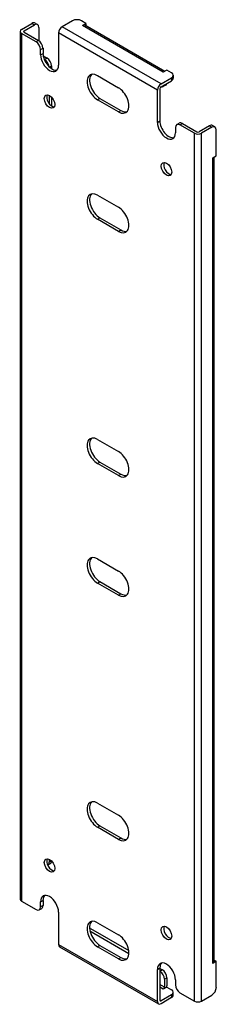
# Model space of a CAD drawing. Header units: inches. Extents: x 94.3 to 98.2, y 31.1 to 50.4.
import ezdxf

# ---------------------------------------------------------------- set-up
doc = ezdxf.new("R2010")
doc.units = ezdxf.units.IN
doc.header["$MEASUREMENT"] = 0
doc.layers.add('Visible Edges(ANSI)', color=7, linetype='Continuous', lineweight=25)
doc.layers.add('Visible Tangent Edges(ANSI)', color=7, linetype='Continuous', lineweight=25)

msp = doc.modelspace()

# ---------------------------------------------------------------- linework, layer by layer
at = {"layer": 'Visible Edges(ANSI)'}
for p, q in [((94.364, 50.243), (94.567, 50.36)), ((94.412, 50.215), (94.615, 50.332)), ((94.63, 50.366), (94.678, 50.339)), ((94.704, 50.281), (94.704, 50.02)), ((95.363, 50.411), (95.159, 50.294)), ((95.628, 50.36), (95.54, 50.411)), ((95.558, 50.32), (95.628, 50.36)), ((95.558, 50.32), (95.558, 50.32)), ((95.558, 50.32), (95.558, 50.32)), ((97.178, 49.418), (95.607, 50.325)), ((95.628, 50.36), (95.628, 50.313)), ((94.335, 50.202), (94.335, 33.158)), ((94.647, 49.998), (94.364, 50.162)), ((94.412, 50.19), (94.695, 50.026)), ((95.089, 50.172), (95.089, 49.539)), ((94.736, 49.743), (94.736, 49.845)), ((94.784, 49.873), (94.784, 49.771)), ((94.788, 49.722), (94.863, 49.679)), ((94.807, 49.656), (94.815, 49.651)), ((94.951, 49.526), (94.951, 49.47)), ((95.856, 49.333), (96.267, 49.095)), ((97.219, 49.442), (97.149, 49.401)), ((97.149, 49.401), (97.149, 49.401)), ((97.149, 49.401), (97.149, 49.401)), ((97.307, 49.391), (97.219, 49.442)), ((97.344, 49.34), (97.344, 49.284)), ((97.104, 49.171), (97.307, 49.289)), ((97.104, 49.115), (97.307, 49.233)), ((97.193, 49.145), (97.145, 49.117)), ((94.903, 48.948), (94.903, 48.787)), ((97.034, 48.416), (97.034, 49.05)), ((97.082, 49.077), (97.082, 48.444)), ((94.951, 48.911), (94.951, 48.74)), ((96.267, 48.622), (95.856, 48.859)), ((95.904, 48.887), (96.315, 48.65)), ((97.413, 48.371), (97.461, 48.399)), ((97.759, 48.201), (97.476, 48.365)), ((97.524, 48.393), (97.807, 48.229)), ((98.165, 48.325), (98.117, 48.353)), ((97.387, 48.314), (97.387, 48.212)), ((98.055, 48.347), (97.851, 48.229)), ((98.103, 48.319), (97.899, 48.201)), ((98.191, 47.758), (98.191, 48.268)), ((98.121, 47.717), (98.191, 47.758)), ((98.121, 47.717), (98.121, 47.717)), ((98.121, 47.717), (98.121, 47.717)), ((98.15, 31.938), (98.15, 47.734)), ((95.856, 46.986), (96.267, 46.748)), ((96.267, 46.274), (95.856, 46.512)), ((95.904, 46.54), (96.315, 46.302)), ((95.856, 42.189), (96.267, 41.951)), ((96.267, 41.478), (95.856, 41.715)), ((95.904, 41.743), (96.315, 41.505)), ((95.856, 39.841), (96.267, 39.604)), ((96.267, 39.13), (95.856, 39.368)), ((95.904, 39.395), (96.315, 39.158)), ((95.856, 35.044), (96.267, 34.807)), ((96.267, 34.333), (95.856, 34.571)), ((95.904, 34.599), (96.315, 34.361)), ((94.925, 33.853), (94.878, 33.826)), ((94.903, 33.944), (94.903, 33.883)), ((94.364, 33.117), (94.647, 32.954)), ((94.736, 33.005), (94.736, 33.107)), ((94.784, 33.135), (94.784, 33.033)), ((94.71, 32.948), (94.758, 32.975)), ((95.089, 32.903), (95.089, 32.269)), ((95.856, 32.697), (96.267, 32.459)), ((95.707, 32.535), (96.472, 32.094)), ((95.716, 32.585), (96.469, 32.151)), ((95.11, 32.224), (97.054, 31.101)), ((96.267, 31.986), (95.856, 32.223)), ((95.904, 32.251), (96.315, 32.014)), ((98.191, 31.938), (98.121, 31.897)), ((98.15, 31.962), (98.191, 31.938)), ((98.191, 31.428), (98.191, 31.938)), ((97.034, 31.146), (97.034, 31.78)), ((97.082, 31.808), (97.082, 31.174)), ((97.082, 31.797), (97.131, 31.769)), ((97.082, 31.742), (97.083, 31.741)), ((98.121, 31.897), (98.121, 31.898)), ((98.121, 31.898), (98.121, 31.898)), ((97.171, 31.588), (97.171, 31.43)), ((97.219, 31.616), (97.219, 31.458)), ((97.387, 31.576), (97.387, 31.474)), ((97.219, 31.432), (97.149, 31.392)), ((97.149, 31.392), (97.149, 31.392)), ((97.149, 31.392), (97.149, 31.392)), ((97.219, 31.432), (97.307, 31.381)), ((97.344, 31.275), (97.344, 31.33)), ((97.307, 31.279), (97.104, 31.162)), ((97.307, 31.224), (97.104, 31.106)), ((97.476, 31.321), (97.759, 31.157)), ((97.899, 31.157), (98.103, 31.275))]:
    msp.add_line(p, q, dxfattribs=at)
for centre, major_axis, start_param, end_param in [((94.567, 50.258), (0.062, 0.108), 0, 0.785398), ((94.615, 50.23), (0.062, 0.108), 5.497787, 7.068583), ((95.159, 50.213), (0.0495, 0.0857), 0.785398, 2.356194), ((95.451, 50.36), (0.125, 0), 0.785398, 2.356194), ((95.558, 50.239), (0.0495, 0.0857), 0, 0.785398), ((94.434, 50.202), (-0.099, 0), 5.497787, 7.068583), ((94.434, 50.202), (-0.031, 0), 5.497787, 7.068583), ((94.647, 49.896), (0.062, -0.108), 0.785398, 2.356194), ((94.695, 49.924), (-0.063, 0.108), 3.926991, 5.497787), ((94.912, 49.641), (0.125, -0.217), 3.926991, 7.068583), ((94.96, 49.669), (0.125, -0.217), 3.926991, 6.089646), ((94.815, 49.549), (0.062, -0.108), 0.887242, 2.356194), ((94.863, 49.577), (-0.063, 0.108), 3.926991, 5.497787), ((95.856, 49.096), (-0.145, 0.251), 5.497787, 8.63938), ((95.904, 49.124), (-0.145, 0.251), 0.166574, 2.356194), ((97.149, 49.32), (0.0495, 0.0857), 0.721823, 0.785398), ((97.219, 49.34), (0.125, 0), 5.497787, 7.068583), ((97.104, 49.09), (0.0495, 0.0857), 0.785398, 2.356194), ((97.083, 49.226), (0.062, -0.108), 5.726091, 6.840784), ((97.131, 49.253), (0.063, -0.108), 0, 0.557599), ((97.219, 49.284), (0.125, 0), 5.497787, 6.283185), ((94.96, 48.852), (-0.073, 0.126), 0.338008, 2.803584), ((96.267, 48.859), (0.145, -0.251), 5.497787, 8.63938), ((97.104, 49.09), (0.0155, 0.0268), 0.785398, 2.356194), ((96.315, 48.886), (0.145, -0.251), 5.497787, 6.116612), ((97.211, 48.314), (0.125, -0.217), 3.926991, 7.068583), ((97.259, 48.342), (0.125, -0.217), 3.926991, 6.089646), ((97.476, 48.263), (-0.062, 0.108), 5.497787, 7.068583), ((97.524, 48.291), (-0.062, 0.108), 5.497787, 6.283185), ((98.055, 48.245), (0.062, 0.108), 0, 0.785398), ((97.829, 48.242), (0.099, 0), 3.926991, 5.497787), ((97.829, 48.242), (0.031, 0), 3.926991, 5.497787), ((98.103, 48.217), (0.062, 0.108), 5.497787, 7.068583), ((97.259, 47.525), (-0.072, 0.126), 0.338008, 2.803584), ((98.051, 47.758), (0.099, 0), 5.497787, 5.561362), ((95.856, 46.749), (-0.145, 0.251), 5.497787, 8.63938), ((95.904, 46.777), (-0.145, 0.251), 0.166574, 2.356194), ((96.267, 46.511), (0.145, -0.251), 5.497787, 8.63938), ((96.315, 46.539), (0.145, -0.251), 5.497787, 6.116612), ((95.856, 41.952), (-0.145, 0.251), 5.497787, 8.63938), ((95.904, 41.98), (-0.145, 0.251), 0.166574, 2.356194), ((96.267, 41.714), (0.145, -0.251), 5.497787, 8.63938), ((96.315, 41.742), (0.145, -0.251), 5.497787, 6.116612), ((95.856, 39.605), (-0.145, 0.251), 5.497787, 8.63938), ((95.904, 39.632), (-0.145, 0.251), 0.166574, 2.356194), ((96.267, 39.367), (0.145, -0.251), 5.497787, 8.63938), ((96.315, 39.395), (0.145, -0.251), 5.497787, 6.116612), ((95.856, 34.808), (-0.145, 0.251), 5.497787, 8.63938), ((95.904, 34.835), (-0.145, 0.251), 0.166574, 2.356194), ((96.267, 34.57), (0.145, -0.251), 5.497787, 8.63938), ((96.315, 34.598), (0.145, -0.251), 5.497787, 6.116612), ((94.96, 33.849), (-0.073, 0.126), 0.338008, 2.803584), ((94.815, 33.934), (0.063, -0.108), 0.012335, 0.785398), ((94.863, 33.962), (0.063, -0.108), 0, 0.762813), ((94.912, 33.005), (-0.125, 0.217), 3.926991, 7.068583), ((94.434, 33.158), (-0.099, 0), 0, 0.785398), ((94.96, 33.033), (-0.125, 0.217), 0.193539, 0.785398), ((94.647, 33.056), (0.062, -0.108), 5.497787, 7.068583), ((94.695, 33.084), (0.063, -0.108), 0, 0.785398), ((95.856, 32.46), (-0.145, 0.251), 5.497787, 8.63938), ((95.904, 32.488), (-0.145, 0.251), 0.166574, 2.356194), ((95.716, 32.483), (-0.062, 0.108), 5.497787, 5.695787), ((97.259, 32.522), (-0.072, 0.126), 0.338008, 2.803584), ((96.267, 32.223), (0.145, -0.251), 5.497787, 8.63938), ((95.159, 32.31), (-0.0495, -0.0857), 5.497787, 6.283185), ((96.315, 32.25), (0.145, -0.251), 5.497787, 6.116612), ((97.211, 31.678), (-0.125, 0.217), 3.926991, 7.068583), ((98.051, 31.938), (0.099, 0), 5.497787, 6.283185), ((97.259, 31.706), (-0.125, 0.217), 0.193539, 0.785398), ((97.083, 31.639), (0.062, -0.108), 0.785398, 2.356194), ((97.131, 31.667), (-0.063, 0.108), 3.926991, 5.497787), ((97.149, 31.417), (0.0155, 0.0268), 3.926991, 5.497787), ((97.149, 31.417), (0.0495, 0.0857), 5.177171, 5.497787), ((97.219, 31.33), (0.125, 0), 5.497787, 7.068583), ((97.476, 31.423), (-0.062, 0.108), 0.785398, 2.356194), ((98.103, 31.377), (-0.063, -0.108), 0.785398, 2.356194), ((97.104, 31.187), (-0.0495, -0.0857), 5.497787, 7.068583), ((97.104, 31.187), (-0.0155, -0.0268), 5.497787, 7.068583), ((97.219, 31.275), (0.125, 0), 5.497787, 6.283185), ((97.829, 31.197), (0.099, 0), 3.926991, 5.497787)]:
    msp.add_ellipse(centre, major_axis=major_axis, ratio=0.57735, start_param=start_param, end_param=end_param, dxfattribs=at)
for centre, major_axis in [((94.912, 48.824), (0.072, -0.126)), ((97.211, 47.498), (0.072, -0.126)), ((94.912, 33.821), (-0.072, 0.126)), ((97.211, 32.494), (-0.072, 0.126))]:
    msp.add_ellipse(centre, major_axis=major_axis, ratio=0.57735, dxfattribs=at)
at = {"layer": 'Visible Tangent Edges(ANSI)'}
for p, q in [((94.567, 50.36), (94.615, 50.332)), ((97.104, 49.171), (95.159, 50.294)), ((97.149, 49.401), (95.558, 50.32)), ((94.364, 50.162), (94.364, 33.117)), ((94.412, 50.19), (94.412, 50.215)), ((97.034, 49.05), (95.089, 50.172)), ((94.695, 50.026), (94.647, 49.998)), ((94.736, 49.845), (94.784, 49.873)), ((94.736, 49.743), (94.784, 49.771)), ((94.863, 49.679), (94.815, 49.651)), ((94.91, 49.502), (94.951, 49.526)), ((97.307, 49.289), (97.307, 49.233)), ((95.856, 48.859), (95.904, 48.887)), ((96.267, 48.622), (96.315, 48.65)), ((97.034, 48.416), (97.082, 48.444)), ((97.476, 48.365), (97.524, 48.393)), ((97.759, 31.157), (97.759, 48.201)), ((97.899, 31.157), (97.899, 48.201)), ((98.055, 48.347), (98.103, 48.319)), ((98.121, 31.898), (98.121, 47.717)), ((95.856, 46.512), (95.904, 46.54)), ((96.267, 46.274), (96.315, 46.302)), ((95.856, 41.715), (95.904, 41.743)), ((96.267, 41.478), (96.315, 41.505)), ((95.856, 39.368), (95.904, 39.395)), ((96.267, 39.13), (96.315, 39.158)), ((95.856, 34.571), (95.904, 34.599)), ((96.267, 34.333), (96.315, 34.361)), ((94.95, 33.91), (94.903, 33.883)), ((94.736, 33.107), (94.784, 33.135)), ((94.784, 33.033), (94.736, 33.005)), ((95.7, 32.576), (95.716, 32.585)), ((95.089, 32.269), (97.034, 31.146)), ((95.856, 32.223), (95.904, 32.251)), ((96.267, 31.986), (96.315, 32.014)), ((97.034, 31.78), (97.082, 31.808)), ((97.131, 31.769), (97.083, 31.741)), ((97.171, 31.588), (97.219, 31.616)), ((97.171, 31.43), (97.082, 31.481)), ((97.149, 31.392), (97.082, 31.431)), ((97.104, 31.162), (97.082, 31.174)), ((97.307, 31.279), (97.307, 31.224))]:
    msp.add_line(p, q, dxfattribs=at)

doc.saveas('drawing.dxf')
